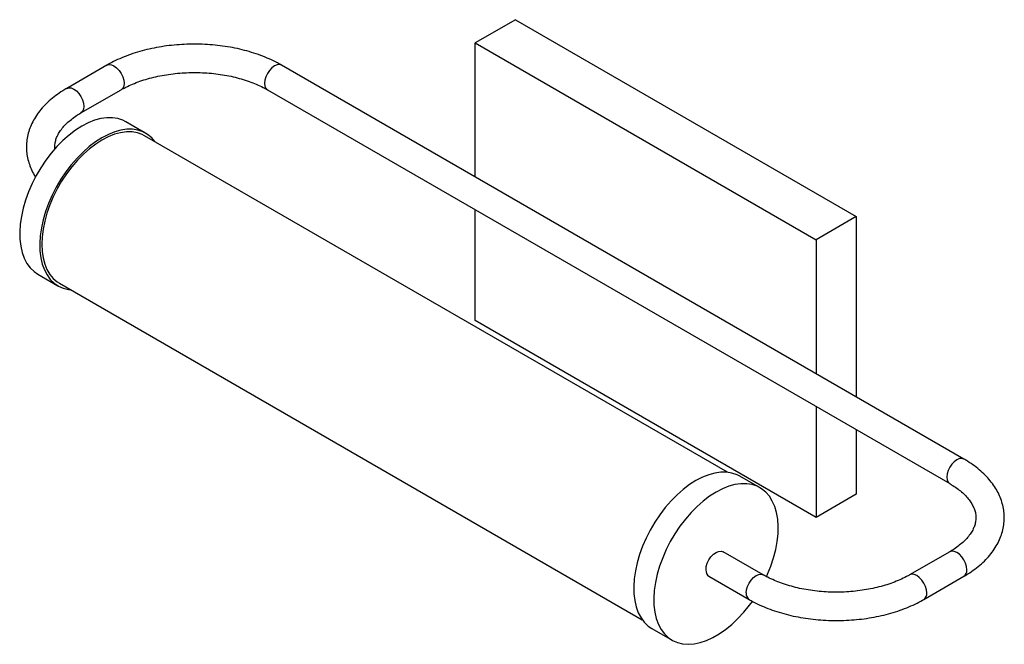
# Paper-space layout '_Isométrica' of a CAD drawing. Header units: inches. Extents: x -4.3 to 9.4, y -4.2 to 4.4.
import ezdxf

# ---------------------------------------------------------------- set-up
doc = ezdxf.new("R2010")
doc.units = ezdxf.units.IN
doc.header["$MEASUREMENT"] = 0

psp = doc.layouts.new('_Isométrica')

# ---------------------------------------------------------------- linework, layer by layer
at = {"color": 7, "linetype": 'Continuous', "lineweight": 25}
for p, q in [((2.617, 4.434), (2.06, 4.113)), ((2.617, 4.434), (7.347, 1.703)), ((2.06, 4.113), (6.791, 1.382)), ((2.06, 2.252), (2.06, 4.113)), ((-3.049, 3.803), (-3.606, 3.481)), ((8.84, -1.662), (-0.625, 3.803)), ((-3.409, 3.14), (-2.853, 3.462)), ((-0.822, 3.462), (8.643, -2.003)), ((-2.508, 2.857), (-2.786, 3.018)), ((5.559, -1.845), (-2.527, 2.823)), ((2.06, 0.259), (2.06, 1.798)), ((7.347, 1.703), (6.791, 1.382)), ((7.347, 1.703), (7.347, -0.8)), ((6.791, 1.382), (6.791, -0.479)), ((-4.007, 0.904), (-3.728, 0.743)), ((-3.708, 0.777), (4.378, -3.891)), ((6.791, -2.472), (2.06, 0.259)), ((6.791, -0.933), (6.791, -2.472)), ((7.347, -1.255), (7.347, -2.151)), ((6.011, -2.061), (5.733, -1.9)), ((7.347, -2.151), (6.791, -2.472)), ((6.056, -3.269), (5.499, -2.947)), ((8.643, -2.947), (8.086, -3.269)), ((5.302, -3.288), (5.859, -3.61)), ((8.283, -3.61), (8.84, -3.288)), ((4.512, -4.014), (4.791, -4.175))]:
    psp.add_line(p, q, dxfattribs=at)
at = {"color": 7, "linetype": 'Continuous', "lineweight": 25, "flags": 128}
for points in [[(-3.049, 3.803), (-3.021, 3.811), (-2.987, 3.808), (-2.951, 3.793), (-2.915, 3.767), (-2.881, 3.731), (-2.853, 3.689), (-2.83, 3.643), (-2.816, 3.596), (-2.812, 3.552), (-2.816, 3.513), (-2.83, 3.482), (-2.853, 3.462), (-2.853, 3.461)], [(-0.625, 3.803), (-0.654, 3.811), (-0.688, 3.808), (-0.724, 3.793), (-0.76, 3.767), (-0.793, 3.731), (-0.822, 3.689), (-0.844, 3.643), (-0.858, 3.596), (-0.863, 3.552), (-0.858, 3.513), (-0.844, 3.482), (-0.822, 3.462), (-0.822, 3.462)], [(-3.606, 3.481), (-3.577, 3.49), (-3.544, 3.487), (-3.508, 3.471), (-3.472, 3.445), (-3.438, 3.41), (-3.409, 3.367), (-3.387, 3.321), (-3.373, 3.275), (-3.369, 3.23), (-3.373, 3.191), (-3.387, 3.161), (-3.409, 3.14)], [(-2.786, 3.018), (-2.827, 3.038), (-2.896, 3.062), (-2.971, 3.073), (-3.051, 3.073), (-3.134, 3.062), (-3.22, 3.038), (-3.308, 3.003), (-3.396, 2.957)], [(-3.396, 2.957), (-3.485, 2.901), (-3.573, 2.834), (-3.659, 2.759), (-3.742, 2.674), (-3.821, 2.583), (-3.896, 2.484), (-3.966, 2.38), (-4.03, 2.272), (-4.087, 2.16), (-4.136, 2.047), (-4.178, 1.932), (-4.211, 1.818), (-4.236, 1.705), (-4.252, 1.595), (-4.259, 1.488), (-4.257, 1.387), (-4.245, 1.292), (-4.225, 1.204), (-4.196, 1.124), (-4.158, 1.053), (-4.112, 0.991), (-4.059, 0.94), (-4.007, 0.904)], [(-2.374, 2.734), (-2.378, 2.74), (-2.428, 2.797), (-2.485, 2.843), (-2.548, 2.877), (-2.618, 2.901), (-2.693, 2.913), (-2.772, 2.913), (-2.855, 2.901), (-2.941, 2.877), (-3.029, 2.842), (-3.118, 2.797)], [(-2.527, 2.823), (-2.559, 2.839), (-2.627, 2.864), (-2.7, 2.876), (-2.778, 2.877), (-2.86, 2.866), (-2.944, 2.844), (-3.031, 2.809), (-3.118, 2.764)], [(-3.118, 2.797), (-3.207, 2.74), (-3.294, 2.674), (-3.38, 2.598), (-3.464, 2.514), (-3.543, 2.422), (-3.618, 2.324), (-3.688, 2.22), (-3.751, 2.111), (-3.808, 2), (-3.858, 1.886), (-3.9, 1.771), (-3.933, 1.657), (-3.958, 1.544), (-3.974, 1.434), (-3.981, 1.328), (-3.978, 1.226), (-3.967, 1.131), (-3.947, 1.043), (-3.917, 0.963), (-3.88, 0.892), (-3.834, 0.83), (-3.781, 0.779), (-3.72, 0.739), (-3.654, 0.709), (-3.581, 0.692), (-3.555, 0.688)], [(-3.118, 2.764), (-3.205, 2.709), (-3.292, 2.643), (-3.376, 2.568), (-3.458, 2.485), (-3.536, 2.394), (-3.609, 2.297), (-3.677, 2.194), (-3.739, 2.087), (-3.794, 1.977), (-3.841, 1.865), (-3.881, 1.752), (-3.912, 1.639), (-3.935, 1.529), (-3.949, 1.421), (-3.953, 1.318), (-3.949, 1.22), (-3.935, 1.128), (-3.912, 1.043), (-3.881, 0.967), (-3.841, 0.9), (-3.794, 0.843), (-3.739, 0.796), (-3.708, 0.777)], [(8.84, -1.662), (8.811, -1.653), (8.777, -1.656), (8.741, -1.671), (8.705, -1.698), (8.672, -1.733), (8.643, -1.775), (8.621, -1.821), (8.607, -1.868), (8.602, -1.912), (8.607, -1.951), (8.621, -1.982), (8.643, -2.002)], [(5.733, -1.9), (5.692, -1.88), (5.622, -1.856), (5.547, -1.844), (5.468, -1.844), (5.385, -1.856), (5.299, -1.88), (5.211, -1.915), (5.122, -1.961)], [(5.122, -1.961), (5.034, -2.017), (4.946, -2.083), (4.86, -2.159), (4.777, -2.243), (4.697, -2.335), (4.622, -2.434), (4.553, -2.537), (4.489, -2.646), (4.432, -2.757), (4.382, -2.871), (4.341, -2.986), (4.307, -3.1), (4.282, -3.213), (4.266, -3.323), (4.26, -3.429), (4.262, -3.531), (4.273, -3.626), (4.294, -3.714), (4.323, -3.794), (4.361, -3.865), (4.406, -3.927), (4.46, -3.978), (4.512, -4.014)], [(6.102, -3.294), (6.117, -3.261), (6.162, -3.146), (6.2, -3.032), (6.229, -2.918), (6.25, -2.806), (6.261, -2.698), (6.263, -2.594), (6.257, -2.496), (6.241, -2.404), (6.216, -2.32), (6.182, -2.244), (6.141, -2.178), (6.091, -2.121), (6.034, -2.075), (5.97, -2.04), (5.901, -2.017), (5.826, -2.005), (5.746, -2.005), (5.663, -2.017), (5.577, -2.04), (5.489, -2.075), (5.401, -2.121)], [(5.401, -2.121), (5.312, -2.178), (5.224, -2.244), (5.138, -2.32), (5.055, -2.404), (4.976, -2.496), (4.901, -2.594), (4.831, -2.698), (4.767, -2.806), (4.71, -2.918), (4.661, -3.032), (4.619, -3.147), (4.586, -3.261), (4.561, -3.374), (4.545, -3.484), (4.538, -3.59), (4.54, -3.691), (4.552, -3.787), (4.572, -3.875), (4.601, -3.955), (4.639, -4.026), (4.685, -4.087), (4.738, -4.139), (4.798, -4.179), (4.865, -4.208), (4.938, -4.226), (5.015, -4.232), (5.096, -4.226), (5.181, -4.208), (5.268, -4.179), (5.356, -4.139), (5.445, -4.087), (5.534, -4.026), (5.621, -3.955), (5.705, -3.875), (5.787, -3.786), (5.864, -3.691), (5.905, -3.636)], [(5.262, -3.198), (5.266, -3.154), (5.28, -3.107), (5.302, -3.061), (5.331, -3.019), (5.365, -2.983), (5.401, -2.957), (5.437, -2.942), (5.47, -2.938), (5.499, -2.947)], [(8.881, -3.198), (8.876, -3.154), (8.862, -3.107), (8.84, -3.061), (8.811, -3.019), (8.777, -2.983), (8.741, -2.957), (8.705, -2.942), (8.672, -2.938), (8.643, -2.947)], [(5.818, -3.52), (5.823, -3.475), (5.837, -3.428), (5.859, -3.382), (5.888, -3.34), (5.921, -3.305), (5.958, -3.278), (5.994, -3.263), (6.027, -3.26), (6.056, -3.269)], [(8.324, -3.52), (8.319, -3.475), (8.305, -3.428), (8.283, -3.382), (8.254, -3.34), (8.221, -3.305), (8.185, -3.278), (8.149, -3.263), (8.115, -3.26), (8.086, -3.269)]]:
    psp.add_lwpolyline(points, dxfattribs=at)
at = {"color": 7, "linetype": 'Continuous', "lineweight": 25}
for centre, radius, start, end in [((5.355, -3.21), 0.0941, 172.6245, 236.0633), ((8.787, -3.21), 0.0941, 303.9367, 7.3755), ((5.917, -3.529), 0.0989, 174.3175, 234.3344), ((8.231, -3.532), 0.094, 303.8465, 7.3847)]:
    psp.add_arc(centre, radius, start, end, dxfattribs=at)
for points, knots in [([(-0.625, 3.803), (-0.644, 3.813), (-0.699, 3.844), (-0.795, 3.89), (-0.915, 3.939), (-1.041, 3.982), (-1.171, 4.018), (-1.306, 4.047), (-1.444, 4.07), (-1.584, 4.085), (-1.726, 4.094), (-1.869, 4.096), (-2.011, 4.091), (-2.152, 4.079), (-2.291, 4.061), (-2.428, 4.035), (-2.561, 4.003), (-2.689, 3.964), (-2.813, 3.919), (-2.928, 3.868), (-3.005, 3.828), (-3.044, 3.806), (-3.049, 3.803)], [0, 0, 0, 0, 0.028865, 0.082832, 0.136727, 0.190539, 0.244253, 0.29787, 0.351402, 0.404867, 0.458288, 0.511687, 0.56509, 0.618514, 0.671983, 0.725522, 0.779156, 0.832908, 0.886797, 0.940836, 0.99208, 1, 1, 1, 1]), ([(-2.853, 3.462), (-2.838, 3.47), (-2.795, 3.494), (-2.718, 3.531), (-2.618, 3.571), (-2.512, 3.607), (-2.401, 3.637), (-2.284, 3.662), (-2.163, 3.681), (-2.039, 3.694), (-1.913, 3.701), (-1.787, 3.702), (-1.661, 3.696), (-1.537, 3.685), (-1.415, 3.667), (-1.297, 3.643), (-1.184, 3.613), (-1.077, 3.579), (-0.976, 3.539), (-0.891, 3.5), (-0.842, 3.473), (-0.822, 3.462)], [0, 0, 0, 0, 0.028303, 0.082573, 0.136998, 0.191592, 0.246354, 0.301271, 0.356316, 0.411463, 0.466679, 0.521934, 0.577193, 0.632416, 0.687568, 0.742616, 0.797528, 0.852274, 0.90683, 0.961178, 1, 1, 1, 1]), ([(-3.606, 3.481), (-3.625, 3.47), (-3.678, 3.438), (-3.761, 3.381), (-3.85, 3.308), (-3.93, 3.23), (-3.999, 3.148), (-4.056, 3.062), (-4.102, 2.973), (-4.136, 2.882), (-4.157, 2.79), (-4.167, 2.698), (-4.165, 2.607), (-4.152, 2.516), (-4.127, 2.427), (-4.091, 2.341), (-4.061, 2.282), (-4.041, 2.253), (-4.039, 2.251)], [0, 0, 0, 0, 0.038456, 0.110659, 0.182898, 0.254878, 0.326309, 0.396867, 0.466279, 0.534403, 0.601287, 0.667165, 0.732409, 0.797438, 0.862589, 0.928292, 0.994893, 1, 1, 1, 1]), ([(-3.77, 2.64), (-3.771, 2.645), (-3.774, 2.67), (-3.77, 2.713), (-3.758, 2.769), (-3.736, 2.826), (-3.703, 2.883), (-3.66, 2.941), (-3.606, 2.997), (-3.543, 3.051), (-3.478, 3.099), (-3.43, 3.128), (-3.409, 3.14)], [0, 0, 0, 0, 0.031688, 0.156746, 0.270885, 0.378861, 0.493564, 0.603389, 0.710274, 0.81567, 0.920444, 1, 1, 1, 1]), ([(8.84, -3.288), (8.858, -3.277), (8.912, -3.245), (8.995, -3.188), (9.084, -3.115), (9.163, -3.038), (9.232, -2.955), (9.29, -2.869), (9.336, -2.78), (9.369, -2.689), (9.391, -2.597), (9.401, -2.505), (9.399, -2.414), (9.385, -2.323), (9.361, -2.234), (9.325, -2.148), (9.279, -2.063), (9.221, -1.981), (9.154, -1.902), (9.075, -1.827), (8.987, -1.756), (8.907, -1.702), (8.856, -1.671), (8.84, -1.662)], [0, 0, 0, 0, 0.027922, 0.080347, 0.132799, 0.185062, 0.236926, 0.288157, 0.338556, 0.388019, 0.436582, 0.484415, 0.531787, 0.579003, 0.626308, 0.674014, 0.722371, 0.771533, 0.821535, 0.872298, 0.923661, 0.975428, 1, 1, 1, 1]), ([(8.643, -2.003), (8.657, -2.011), (8.698, -2.036), (8.76, -2.078), (8.825, -2.131), (8.879, -2.186), (8.924, -2.241), (8.958, -2.296), (8.984, -2.351), (9, -2.406), (9.007, -2.463), (9.004, -2.52), (8.992, -2.576), (8.97, -2.633), (8.937, -2.69), (8.893, -2.748), (8.84, -2.804), (8.777, -2.858), (8.711, -2.906), (8.664, -2.935), (8.643, -2.947)], [0, 0, 0, 0, 0.028963, 0.084243, 0.139422, 0.194623, 0.25007, 0.306156, 0.363499, 0.422991, 0.485704, 0.552126, 0.612748, 0.670097, 0.731018, 0.789349, 0.846119, 0.902098, 0.957746, 1, 1, 1, 1]), ([(8.086, -3.269), (8.072, -3.277), (8.029, -3.301), (7.951, -3.338), (7.852, -3.378), (7.746, -3.414), (7.634, -3.444), (7.517, -3.469), (7.397, -3.488), (7.273, -3.502), (7.147, -3.509), (7.021, -3.509), (6.895, -3.504), (6.771, -3.492), (6.649, -3.474), (6.531, -3.45), (6.418, -3.42), (6.31, -3.386), (6.21, -3.346), (6.125, -3.307), (6.076, -3.28), (6.056, -3.269)], [0, 0, 0, 0, 0.0283029, 0.0825732, 0.1369983, 0.1915919, 0.2463545, 0.3012706, 0.3563163, 0.4114628, 0.4666793, 0.5219337, 0.5771935, 0.6324161, 0.6875677, 0.7426155, 0.7975277, 0.8522743, 0.90683, 0.9611779, 1, 1, 1, 1]), ([(5.859, -3.61), (5.878, -3.62), (5.933, -3.651), (6.029, -3.697), (6.149, -3.746), (6.274, -3.789), (6.405, -3.825), (6.54, -3.854), (6.678, -3.877), (6.818, -3.892), (6.96, -3.901), (7.102, -3.903), (7.245, -3.898), (7.386, -3.886), (7.525, -3.868), (7.662, -3.842), (7.795, -3.81), (7.923, -3.771), (8.047, -3.726), (8.162, -3.675), (8.239, -3.635), (8.278, -3.613), (8.283, -3.61)], [0, 0, 0, 0, 0.028865, 0.082832, 0.136727, 0.190539, 0.244253, 0.29787, 0.351402, 0.404867, 0.458288, 0.511687, 0.56509, 0.618514, 0.671983, 0.725522, 0.779156, 0.832908, 0.886797, 0.940836, 0.99208, 1, 1, 1, 1])]:
    psp.add_open_spline(points, degree=3, knots=knots, dxfattribs=at)

doc.saveas('drawing.dxf')
